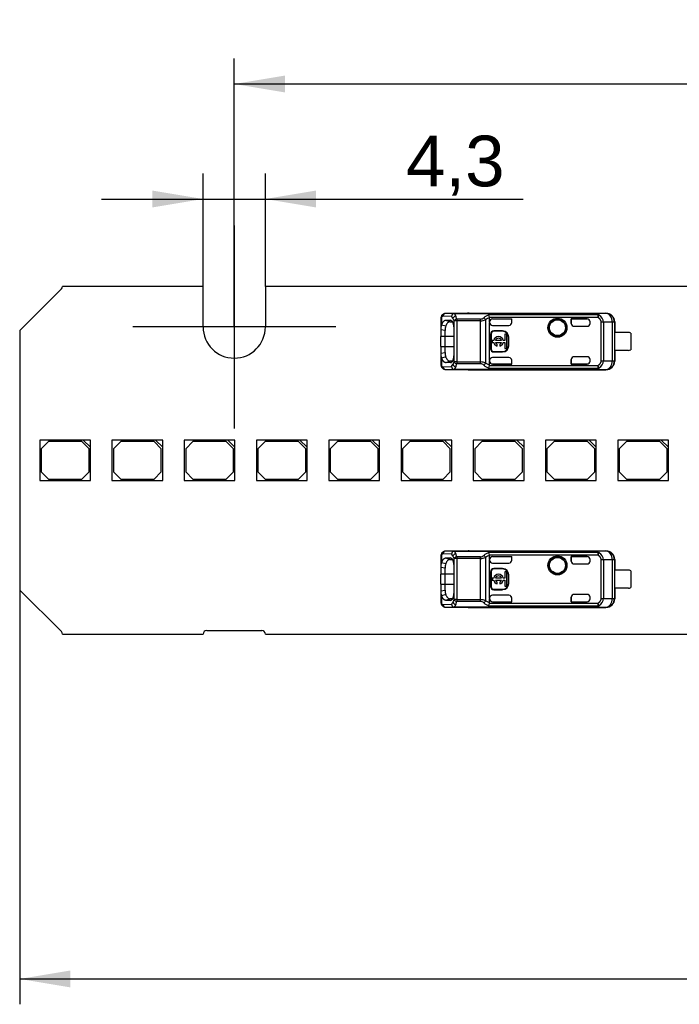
# Model space of a CAD drawing. Header units: millimetres. Extents: x 7 to 819, y 15 to 587.
# Tile 15 of 32: x 125 to 171, y 404 to 472. Entities that reach past the tile are written whole.
import ezdxf
from ezdxf.enums import TextEntityAlignment as Align
from ezdxf.lldxf.tags import DXFTag

# ---------------------------------------------------------------- set-up
doc = ezdxf.new("R2010")
doc.units = ezdxf.units.MM
doc.layers.add('Default', color=7, linetype='Continuous')
doc.layers.add('LINLED_560X24MM_', color=7, linetype='Continuous')
doc.styles.add('SEACAD_Arial', font='arial.ttf')
tags = doc.linetypes.add('CENTER2', pattern=[28.575, 19.05, -3.175, 3.175, -3.175]).pattern_tags.tags
tags[10:11] = [DXFTag(74, 4), DXFTag(75, 0), DXFTag(340, '0'), DXFTag(46, 0.0), DXFTag(50, 0.0), DXFTag(44, 0.0), DXFTag(45, 0.0)]
tags[8:9] = [DXFTag(74, 4), DXFTag(75, 0), DXFTag(340, '0'), DXFTag(46, 0.0), DXFTag(50, 0.0), DXFTag(44, 0.0), DXFTag(45, 0.0)]
tags[6:7] = [DXFTag(74, 4), DXFTag(75, 0), DXFTag(340, '0'), DXFTag(46, 0.0), DXFTag(50, 0.0), DXFTag(44, 0.0), DXFTag(45, 0.0)]
tags[4:5] = [DXFTag(74, 4), DXFTag(75, 0), DXFTag(340, '0'), DXFTag(46, 0.0), DXFTag(50, 0.0), DXFTag(44, 0.0), DXFTag(45, 0.0)]
doc.dimstyles.new('ISO', dxfattribs={"dimtxt": 3.5, "dimasz": 3.5, "dimexe": 1.75, "dimexo": 0, "dimgap": 0.875, "dimtad": 1, "dimtxsty": 'SEACAD_Arial', "dimblk1": '_SE_FILLED', "dimblk2": '_SE_FILLED', "dimsah": 1, "dimcen": 1.75, "dimadec": 0, "dimazin": 0, "dimtfac": 0.5, "dimtdec": 3, "dimtmove": 0, "dimatfit": 3, "dimfxl": 1, "dimarcsym": 0})

# ---------------------------------------------------------------- blocks, each defined once
blk = doc.blocks.new('SEANNOT_GROUP10')
at = {"layer": 'Default', "color": 7, "linetype": 'CENTER2'}
for p, q in [((140.02, 457.812), (140.02, 443.812)), ((147.02, 450.812), (133.02, 450.812))]:
    blk.add_line(p, q, dxfattribs=at)
blk = doc.blocks.new('SE2')
at = {"layer": 'LINLED_560X24MM_', "color": 7, "linetype": 'Continuous'}
for p, q in [((128.093, 453.435), (125.22, 450.562)), ((137.87, 453.612), (128.166, 453.612)), ((137.87, 450.812), (137.87, 453.612)), ((262.87, 453.612), (142.17, 453.612)), ((142.17, 453.612), (142.17, 450.812)), ((154.27, 451.356), (154.27, 450.608)), ((154.33, 451.512), (154.33, 450.959)), ((155.006, 451.538), (154.424, 451.552)), ((155.194, 451.738), (154.612, 451.752)), ((156.219, 451.752), (154.612, 451.752)), ((154.615, 451.277), (154.943, 451.274)), ((154.615, 451.277), (154.898, 451.175)), ((154.898, 451.175), (155.064, 451.173)), ((154.993, 451.256), (154.943, 451.274)), ((155.186, 448.396), (155.186, 451.228)), ((155.374, 451.228), (155.186, 451.228)), ((155.194, 451.738), (155.194, 451.733)), ((155.194, 451.738), (164.982, 451.738)), ((155.194, 451.733), (164.982, 451.733)), ((157.014, 451.353), (155.374, 451.353)), ((155.374, 451.353), (155.374, 451.228)), ((157.014, 451.228), (155.374, 451.228)), ((155.374, 451.228), (155.374, 448.396)), ((156.22, 451.762), (156.22, 451.752)), ((156.22, 451.762), (165.666, 451.762)), ((157.014, 451.228), (157.014, 451.353)), ((157.014, 448.396), (157.014, 451.228)), ((157.354, 451.305), (157.354, 448.319)), ((165.11, 451.647), (157.576, 451.647)), ((165.11, 451.468), (157.635, 451.468)), ((157.637, 451.167), (157.637, 451.45)), ((157.637, 451.167), (157.637, 451.122)), ((157.637, 448.502), (157.637, 451.122)), ((157.837, 451.367), (159.17, 451.367)), ((157.837, 451.367), (157.837, 451.367)), ((157.837, 451.367), (159.167, 451.367)), ((159.167, 451.117), (159.167, 451.367)), ((159.17, 451.367), (159.167, 451.367)), ((159.167, 451.117), (159.17, 451.122)), ((159.17, 451.122), (159.17, 451.367)), ((163.27, 451.367), (163.27, 451.062)), ((164.37, 451.367), (163.27, 451.367)), ((163.27, 451.367), (163.273, 451.367)), ((163.273, 451.062), (163.273, 451.367)), ((163.273, 451.367), (164.37, 451.367)), ((164.37, 451.367), (164.37, 451.367)), ((164.57, 451.062), (164.57, 451.167)), ((165.654, 451.745), (164.982, 451.738)), ((164.982, 451.733), (164.982, 451.738)), ((165.11, 451.647), (165.11, 451.468)), ((165.11, 451.468), (165.196, 451.633)), ((165.338, 448.485), (165.338, 451.139)), ((165.491, 451.139), (165.338, 451.139)), ((166.113, 451.145), (165.491, 451.139)), ((165.491, 451.139), (165.491, 448.485)), ((165.656, 451.745), (165.666, 451.762)), ((166.253, 451.145), (166.113, 451.145)), ((166.113, 448.478), (166.113, 451.145)), ((166.27, 451.162), (166.253, 451.145)), ((166.253, 451.145), (166.253, 448.478)), ((166.27, 451.162), (166.27, 450.437)), ((125.22, 450.562), (125.22, 432.662)), ((154.57, 450.568), (154.27, 450.609)), ((154.27, 450.609), (154.27, 450.162)), ((154.33, 450.957), (154.612, 450.884)), ((154.57, 450.162), (154.57, 450.568)), ((155.166, 450.662), (155.166, 448.962)), ((157.837, 450.922), (158.97, 450.922)), ((157.937, 450.538), (157.937, 450.512)), ((158.537, 450.538), (157.937, 450.538)), ((158.537, 450.512), (157.937, 450.512)), ((158.537, 450.512), (158.537, 450.538)), ((163.27, 451.062), (163.273, 451.062)), ((163.47, 450.862), (164.37, 450.862)), ((166.268, 449.187), (166.268, 450.437)), ((167.22, 450.437), (166.268, 450.437)), ((154.57, 450.162), (154.27, 450.162)), ((154.27, 449.462), (154.27, 450.162)), ((155.166, 450.162), (154.57, 450.162)), ((154.57, 449.462), (154.57, 450.162)), ((157.737, 450.312), (157.71, 450.312)), ((157.71, 450.312), (157.71, 449.312)), ((157.737, 450.312), (157.737, 449.312)), ((157.921, 449.878), (157.817, 449.878)), ((157.817, 449.878), (157.817, 449.746)), ((158.458, 449.878), (158.045, 449.878)), ((158.685, 449.878), (158.582, 449.878)), ((158.817, 450.306), (158.685, 450.306)), ((158.685, 450.306), (158.685, 449.878)), ((158.817, 449.318), (158.817, 450.306)), ((158.963, 450.112), (158.937, 450.112)), ((158.937, 449.512), (158.937, 450.112)), ((158.963, 449.512), (158.963, 450.112)), ((167.37, 450.387), (167.37, 449.237)), ((154.27, 449.462), (154.57, 449.462)), ((154.27, 449.462), (154.27, 449.015)), ((154.57, 449.462), (155.166, 449.462)), ((154.57, 449.056), (154.57, 449.462)), ((157.71, 449.312), (157.737, 449.312)), ((157.817, 449.746), (157.921, 449.746)), ((157.937, 449.112), (157.937, 449.085)), ((157.937, 449.112), (158.537, 449.112)), ((157.937, 449.085), (158.537, 449.085)), ((158.045, 449.746), (158.458, 449.746)), ((158.169, 449.485), (158.169, 449.611)), ((158.335, 449.611), (158.335, 449.485)), ((158.537, 449.085), (158.537, 449.112)), ((158.582, 449.746), (158.685, 449.746)), ((158.685, 449.746), (158.685, 449.318)), ((158.685, 449.318), (158.817, 449.318)), ((158.937, 449.512), (158.963, 449.512)), ((167.22, 449.187), (166.268, 449.187)), ((166.27, 449.187), (166.27, 448.462)), ((154.27, 449.015), (154.57, 449.056)), ((154.27, 449.016), (154.27, 448.268)), ((154.612, 448.741), (154.33, 448.668)), ((154.33, 448.665), (154.33, 448.112)), ((154.898, 448.449), (154.615, 448.347)), ((155.066, 448.45), (154.898, 448.449)), ((155.374, 448.396), (155.186, 448.396)), ((155.374, 448.396), (157.014, 448.396)), ((155.374, 448.396), (155.374, 448.27)), ((157.014, 448.27), (157.014, 448.396)), ((157.637, 448.502), (157.637, 448.456)), ((157.637, 448.174), (157.637, 448.456)), ((158.97, 448.702), (157.837, 448.702)), ((159.167, 448.257), (159.167, 448.511)), ((159.17, 448.502), (159.167, 448.511)), ((159.17, 448.256), (159.17, 448.502)), ((163.273, 448.562), (163.27, 448.562)), ((163.27, 448.562), (163.27, 448.256)), ((163.273, 448.257), (163.273, 448.562)), ((164.37, 448.762), (163.47, 448.762)), ((164.57, 448.456), (164.57, 448.562)), ((165.338, 448.485), (165.491, 448.485)), ((165.491, 448.485), (166.113, 448.478)), ((166.113, 448.478), (166.253, 448.478)), ((166.253, 448.478), (166.27, 448.462)), ((154.424, 448.072), (155.006, 448.085)), ((154.612, 447.872), (155.194, 447.885)), ((154.612, 447.872), (156.219, 447.872)), ((154.943, 448.349), (154.615, 448.347)), ((154.943, 448.349), (154.998, 448.369)), ((155.194, 447.891), (155.194, 447.885)), ((155.194, 447.891), (164.982, 447.891)), ((164.982, 447.885), (155.194, 447.885)), ((157.014, 448.27), (155.374, 448.27)), ((156.22, 447.872), (156.22, 447.862)), ((156.22, 447.862), (165.666, 447.862)), ((157.637, 448.174), (157.354, 448.319)), ((157.577, 447.976), (165.11, 447.976)), ((157.637, 448.174), (157.635, 448.156)), ((157.635, 448.156), (165.11, 448.156)), ((157.837, 448.257), (159.167, 448.257)), ((157.837, 448.257), (157.837, 448.256)), ((157.837, 448.256), (159.17, 448.256)), ((159.17, 448.256), (159.167, 448.257)), ((163.27, 448.256), (163.273, 448.257)), ((163.27, 448.256), (164.37, 448.256)), ((163.273, 448.257), (164.37, 448.257)), ((164.37, 448.256), (164.37, 448.257)), ((164.982, 447.885), (164.982, 447.891)), ((164.982, 447.885), (165.654, 447.878)), ((165.11, 448.156), (165.11, 447.976)), ((165.196, 447.99), (165.11, 448.156)), ((165.666, 447.862), (165.656, 447.878)), ((129.602, 443.012), (126.602, 443.012)), ((126.602, 443.012), (126.602, 440.212)), ((130.102, 443.012), (129.602, 443.012)), ((129.602, 443.012), (130.102, 442.512)), ((130.102, 442.512), (130.102, 443.012)), ((134.587, 443.012), (131.587, 443.012)), ((131.587, 443.012), (131.587, 440.212)), ((135.087, 443.012), (134.587, 443.012)), ((134.587, 443.012), (135.087, 442.512)), ((135.087, 442.512), (135.087, 443.012)), ((139.572, 443.012), (136.572, 443.012)), ((136.572, 443.012), (136.572, 440.212)), ((140.072, 443.012), (139.572, 443.012)), ((139.572, 443.012), (140.072, 442.512)), ((140.072, 442.512), (140.072, 443.012)), ((144.557, 443.012), (141.557, 443.012)), ((141.557, 443.012), (141.557, 440.212)), ((145.057, 443.012), (144.557, 443.012)), ((144.557, 443.012), (145.057, 442.512)), ((145.057, 442.512), (145.057, 443.012)), ((149.542, 443.012), (146.542, 443.012)), ((146.542, 443.012), (146.542, 440.212)), ((150.042, 443.012), (149.542, 443.012)), ((149.542, 443.012), (150.042, 442.512)), ((150.042, 442.512), (150.042, 443.012)), ((154.527, 443.012), (151.527, 443.012)), ((151.527, 443.012), (151.527, 440.212)), ((155.027, 443.012), (154.527, 443.012)), ((154.527, 443.012), (155.027, 442.512)), ((155.027, 442.512), (155.027, 443.012)), ((159.512, 443.012), (156.512, 443.012)), ((156.512, 443.012), (156.512, 440.212)), ((160.012, 443.012), (159.512, 443.012)), ((159.512, 443.012), (160.012, 442.512)), ((160.012, 442.512), (160.012, 443.012)), ((164.497, 443.012), (161.497, 443.012)), ((161.497, 443.012), (161.497, 440.212)), ((164.997, 443.012), (164.497, 443.012)), ((164.497, 443.012), (164.997, 442.512)), ((164.997, 442.512), (164.997, 443.012)), ((169.482, 443.012), (166.482, 443.012)), ((166.482, 443.012), (166.482, 440.212)), ((169.982, 443.012), (169.482, 443.012)), ((169.482, 443.012), (169.982, 442.512)), ((169.982, 442.512), (169.982, 443.012)), ((127.202, 442.912), (126.702, 442.412)), ((126.702, 442.412), (126.702, 440.812)), ((129.502, 442.912), (127.202, 442.912)), ((130.002, 442.412), (129.502, 442.912)), ((130.002, 440.812), (130.002, 442.412)), ((130.102, 440.212), (130.102, 442.512)), ((132.187, 442.912), (131.687, 442.412)), ((131.687, 442.412), (131.687, 440.812)), ((134.487, 442.912), (132.187, 442.912)), ((134.987, 442.412), (134.487, 442.912)), ((134.987, 440.812), (134.987, 442.412)), ((135.087, 440.212), (135.087, 442.512)), ((137.172, 442.912), (136.672, 442.412)), ((136.672, 442.412), (136.672, 440.812)), ((139.472, 442.912), (137.172, 442.912)), ((139.972, 442.412), (139.472, 442.912)), ((139.972, 440.812), (139.972, 442.412)), ((140.072, 440.212), (140.072, 442.512)), ((142.157, 442.912), (141.657, 442.412)), ((141.657, 442.412), (141.657, 440.812)), ((144.457, 442.912), (142.157, 442.912)), ((144.957, 442.412), (144.457, 442.912)), ((144.957, 440.812), (144.957, 442.412)), ((145.057, 440.212), (145.057, 442.512)), ((147.142, 442.912), (146.642, 442.412)), ((146.642, 442.412), (146.642, 440.812)), ((149.442, 442.912), (147.142, 442.912)), ((149.942, 442.412), (149.442, 442.912)), ((149.942, 440.812), (149.942, 442.412)), ((150.042, 440.212), (150.042, 442.512)), ((152.127, 442.912), (151.627, 442.412)), ((151.627, 442.412), (151.627, 440.812)), ((154.427, 442.912), (152.127, 442.912)), ((154.927, 442.412), (154.427, 442.912)), ((154.927, 440.812), (154.927, 442.412)), ((155.027, 440.212), (155.027, 442.512)), ((157.112, 442.912), (156.612, 442.412)), ((156.612, 442.412), (156.612, 440.812)), ((159.412, 442.912), (157.112, 442.912)), ((159.912, 442.412), (159.412, 442.912)), ((159.912, 440.812), (159.912, 442.412)), ((160.012, 440.212), (160.012, 442.512)), ((162.097, 442.912), (161.597, 442.412)), ((161.597, 442.412), (161.597, 440.812)), ((164.397, 442.912), (162.097, 442.912)), ((164.897, 442.412), (164.397, 442.912)), ((164.897, 440.812), (164.897, 442.412)), ((164.997, 440.212), (164.997, 442.512)), ((167.082, 442.912), (166.582, 442.412)), ((166.582, 442.412), (166.582, 440.812)), ((169.382, 442.912), (167.082, 442.912)), ((169.882, 442.412), (169.382, 442.912)), ((169.882, 440.812), (169.882, 442.412)), ((169.982, 440.212), (169.982, 442.512)), ((126.702, 440.812), (127.202, 440.312)), ((127.202, 440.312), (129.502, 440.312)), ((129.502, 440.312), (130.002, 440.812)), ((131.687, 440.812), (132.187, 440.312)), ((132.187, 440.312), (134.487, 440.312)), ((134.487, 440.312), (134.987, 440.812)), ((136.672, 440.812), (137.172, 440.312)), ((137.172, 440.312), (139.472, 440.312)), ((139.472, 440.312), (139.972, 440.812)), ((141.657, 440.812), (142.157, 440.312)), ((142.157, 440.312), (144.457, 440.312)), ((144.457, 440.312), (144.957, 440.812)), ((146.642, 440.812), (147.142, 440.312)), ((147.142, 440.312), (149.442, 440.312)), ((149.442, 440.312), (149.942, 440.812)), ((151.627, 440.812), (152.127, 440.312)), ((152.127, 440.312), (154.427, 440.312)), ((154.427, 440.312), (154.927, 440.812)), ((156.612, 440.812), (157.112, 440.312)), ((157.112, 440.312), (159.412, 440.312)), ((159.412, 440.312), (159.912, 440.812)), ((161.597, 440.812), (162.097, 440.312)), ((162.097, 440.312), (164.397, 440.312)), ((164.397, 440.312), (164.897, 440.812)), ((166.582, 440.812), (167.082, 440.312)), ((167.082, 440.312), (169.382, 440.312)), ((169.382, 440.312), (169.882, 440.812)), ((126.602, 440.212), (130.102, 440.212)), ((131.587, 440.212), (135.087, 440.212)), ((136.572, 440.212), (140.072, 440.212)), ((141.557, 440.212), (145.057, 440.212)), ((146.542, 440.212), (150.042, 440.212)), ((151.527, 440.212), (155.027, 440.212)), ((156.512, 440.212), (160.012, 440.212)), ((161.497, 440.212), (164.997, 440.212)), ((166.482, 440.212), (169.982, 440.212)), ((154.27, 434.956), (154.27, 434.208)), ((154.33, 435.112), (154.33, 434.559)), ((155.006, 435.138), (154.424, 435.152)), ((155.194, 435.338), (154.612, 435.352)), ((156.219, 435.352), (154.612, 435.352)), ((154.615, 434.877), (154.943, 434.874)), ((154.615, 434.877), (154.898, 434.775)), ((154.993, 434.856), (154.943, 434.874)), ((155.186, 431.996), (155.186, 434.828)), ((155.374, 434.828), (155.186, 434.828)), ((155.194, 435.338), (155.194, 435.333)), ((155.194, 435.338), (164.982, 435.338)), ((155.194, 435.333), (164.982, 435.333)), ((157.014, 434.953), (155.374, 434.953)), ((155.374, 434.953), (155.374, 434.828)), ((157.014, 434.828), (155.374, 434.828)), ((155.374, 434.828), (155.374, 431.996)), ((156.22, 435.362), (156.22, 435.352)), ((156.22, 435.362), (165.666, 435.362)), ((157.014, 434.828), (157.014, 434.953)), ((157.014, 431.996), (157.014, 434.828)), ((157.354, 434.905), (157.354, 431.919)), ((165.11, 435.247), (157.576, 435.247)), ((165.11, 435.068), (157.635, 435.068)), ((157.637, 434.767), (157.637, 435.05)), ((157.837, 434.967), (159.17, 434.967)), ((157.837, 434.967), (157.837, 434.967)), ((157.837, 434.967), (159.167, 434.967)), ((159.167, 434.717), (159.167, 434.967)), ((159.17, 434.967), (159.167, 434.967)), ((159.17, 434.722), (159.17, 434.967)), ((163.27, 434.967), (163.27, 434.662)), ((164.37, 434.967), (163.27, 434.967)), ((163.27, 434.967), (163.273, 434.967)), ((163.273, 434.662), (163.273, 434.967)), ((163.273, 434.967), (164.37, 434.967)), ((164.37, 434.967), (164.37, 434.967)), ((165.654, 435.345), (164.982, 435.338)), ((164.982, 435.333), (164.982, 435.338)), ((165.11, 435.247), (165.11, 435.068)), ((165.11, 435.068), (165.196, 435.233)), ((165.656, 435.345), (165.666, 435.362)), ((154.57, 434.168), (154.27, 434.209)), ((154.27, 434.209), (154.27, 433.762)), ((154.33, 434.557), (154.612, 434.484)), ((154.57, 433.762), (154.57, 434.168)), ((154.898, 434.775), (155.064, 434.773)), ((155.166, 434.262), (155.166, 432.562)), ((157.637, 434.767), (157.637, 434.722)), ((157.637, 432.102), (157.637, 434.722)), ((157.837, 434.522), (158.97, 434.522)), ((157.937, 434.138), (157.937, 434.112)), ((158.537, 434.138), (157.937, 434.138)), ((158.537, 434.112), (158.537, 434.138)), ((159.167, 434.717), (159.17, 434.722)), ((163.27, 434.662), (163.273, 434.662)), ((163.47, 434.462), (164.37, 434.462)), ((164.57, 434.662), (164.57, 434.767)), ((165.338, 432.085), (165.338, 434.739)), ((165.491, 434.739), (165.338, 434.739)), ((166.113, 434.745), (165.491, 434.739)), ((165.491, 434.739), (165.491, 432.085)), ((166.253, 434.745), (166.113, 434.745)), ((166.113, 432.078), (166.113, 434.745)), ((166.27, 434.762), (166.253, 434.745)), ((166.253, 434.745), (166.253, 432.078)), ((166.27, 434.762), (166.27, 434.037)), ((154.57, 433.762), (154.27, 433.762)), ((154.27, 433.062), (154.27, 433.762)), ((155.166, 433.762), (154.57, 433.762)), ((154.57, 433.062), (154.57, 433.762)), ((157.737, 433.912), (157.71, 433.912)), ((157.71, 433.912), (157.71, 432.912)), ((157.737, 433.912), (157.737, 432.912)), ((157.921, 433.478), (157.817, 433.478)), ((157.817, 433.478), (157.817, 433.346)), ((158.537, 434.112), (157.937, 434.112)), ((158.458, 433.478), (158.045, 433.478)), ((158.685, 433.478), (158.582, 433.478)), ((158.817, 433.906), (158.685, 433.906)), ((158.685, 433.906), (158.685, 433.478)), ((158.817, 432.918), (158.817, 433.906)), ((158.963, 433.712), (158.937, 433.712)), ((158.937, 433.112), (158.937, 433.712)), ((158.963, 433.112), (158.963, 433.712)), ((166.268, 432.787), (166.268, 434.037)), ((167.22, 434.037), (166.268, 434.037)), ((167.37, 433.987), (167.37, 432.837)), ((154.27, 433.062), (154.57, 433.062)), ((154.27, 433.062), (154.27, 432.615)), ((154.57, 433.062), (155.166, 433.062)), ((154.57, 432.656), (154.57, 433.062)), ((157.71, 432.912), (157.737, 432.912)), ((157.817, 433.346), (157.921, 433.346)), ((158.045, 433.346), (158.458, 433.346)), ((158.169, 433.085), (158.169, 433.211)), ((158.335, 433.211), (158.335, 433.085)), ((158.582, 433.346), (158.685, 433.346)), ((158.685, 433.346), (158.685, 432.918)), ((158.685, 432.918), (158.817, 432.918)), ((158.937, 433.112), (158.963, 433.112)), ((167.22, 432.787), (166.268, 432.787)), ((166.27, 432.787), (166.27, 432.062)), ((125.22, 432.662), (128.093, 429.789)), ((154.27, 432.615), (154.57, 432.656)), ((154.27, 432.616), (154.27, 431.868)), ((154.612, 432.341), (154.33, 432.268)), ((154.33, 432.265), (154.33, 431.712)), ((157.637, 432.102), (157.637, 432.056)), ((158.97, 432.302), (157.837, 432.302)), ((157.937, 432.712), (157.937, 432.685)), ((157.937, 432.712), (158.537, 432.712)), ((157.937, 432.685), (158.537, 432.685)), ((158.537, 432.685), (158.537, 432.712)), ((159.167, 431.857), (159.167, 432.111)), ((159.17, 432.102), (159.167, 432.111)), ((159.17, 431.856), (159.17, 432.102)), ((163.273, 432.162), (163.27, 432.162)), ((163.27, 432.162), (163.27, 431.856)), ((163.273, 431.857), (163.273, 432.162)), ((164.37, 432.362), (163.47, 432.362)), ((164.57, 432.056), (164.57, 432.162)), ((165.338, 432.085), (165.491, 432.085)), ((165.491, 432.085), (166.113, 432.078)), ((154.424, 431.672), (155.006, 431.685)), ((154.612, 431.472), (155.194, 431.485)), ((154.612, 431.472), (156.219, 431.472)), ((154.898, 432.049), (154.615, 431.947)), ((154.943, 431.949), (154.615, 431.947)), ((155.066, 432.05), (154.898, 432.049)), ((154.943, 431.949), (154.998, 431.969)), ((155.374, 431.996), (155.186, 431.996)), ((155.194, 431.491), (155.194, 431.485)), ((155.194, 431.491), (164.982, 431.491)), ((164.982, 431.485), (155.194, 431.485)), ((155.374, 431.996), (157.014, 431.996)), ((155.374, 431.996), (155.374, 431.87)), ((157.014, 431.87), (155.374, 431.87)), ((156.22, 431.472), (156.22, 431.462)), ((156.22, 431.462), (165.666, 431.462)), ((157.014, 431.87), (157.014, 431.996)), ((157.637, 431.774), (157.354, 431.919)), ((157.577, 431.576), (165.11, 431.576)), ((157.637, 431.774), (157.635, 431.756)), ((157.635, 431.756), (165.11, 431.756)), ((157.637, 431.774), (157.637, 432.056)), ((157.837, 431.857), (159.167, 431.857)), ((157.837, 431.857), (157.837, 431.856)), ((157.837, 431.856), (159.17, 431.856)), ((159.17, 431.856), (159.167, 431.857)), ((163.27, 431.856), (163.273, 431.857)), ((163.27, 431.856), (164.37, 431.856)), ((163.273, 431.857), (164.37, 431.857)), ((164.37, 431.856), (164.37, 431.857)), ((164.982, 431.485), (164.982, 431.491)), ((164.982, 431.485), (165.654, 431.478)), ((165.11, 431.756), (165.11, 431.576)), ((165.196, 431.59), (165.11, 431.756)), ((165.666, 431.462), (165.656, 431.478)), ((166.113, 432.078), (166.253, 432.078)), ((166.253, 432.078), (166.27, 432.062)), ((128.166, 429.612), (137.87, 429.612)), ((138.12, 429.862), (141.92, 429.862)), ((142.17, 429.612), (262.87, 429.612))]:
    blk.add_line(p, q, dxfattribs=at)
for centre, radius in [((162.32, 450.762), 0.657), ((162.32, 450.762), 0.586), ((162.32, 450.762), 0.552), ((162.32, 450.762), 0.55), ((162.32, 434.362), 0.657), ((162.32, 434.362), 0.586), ((162.32, 434.362), 0.552), ((162.32, 434.362), 0.55)]:
    blk.add_circle(centre, radius, dxfattribs=at)
for centre, radius, start, end in [((127.916, 453.612), 0.25, 315.00419, 0.00594), ((154.659, 451.383), 0.39, 134.6399, 185.43974), ((154.496, 451.535), 0.167, 132.13625, 188.18025), ((154.614, 451.419), 0.333, 89.16651, 133.97303), ((154.619, 451.557), 0.195, 92.0033, 181.51183), ((155.212, 451.527), 0.207, 95.1634, 176.88603), ((154.789, 451.248), 0.362, 26.77466, 53.25524), ((155.36, 451.321), 0.264, 103.13685, 159.99536), ((154.211, 450.943), 1.015, 16.25103, 27.44263), ((155.403, 451.106), 0.249, 96.74482, 150.7526), ((154.921, 451.431), 0.407, 21.14231, 47.85712), ((154.135, 451.072), 1.27, 12.7997, 23.48751), ((156.994, 451.72), 0.368, 273.14824, 312.18165), ((157.004, 452.056), 0.829, 270.69373, 294.97087), ((158.067, 450.44), 1.304, 112.11544, 129.33117), ((157.013, 451.151), 0.374, 24.29758, 52.51656), ((158.122, 450.152), 1.386, 110.5131, 123.67504), ((157.165, 451.412), 0.473, 6.78625, 29.79904), ((165.119, 451.434), 0.213, 68.96322, 92.44914), ((164.908, 451.126), 0.583, 1.24479, 60.4152), ((165.653, 451.145), 0.6, 0.00436, 89.8384), ((140.02, 450.812), 2.15, 180, 0), ((155.008, 450.661), 0.741, 156.26512, 184.09749), ((155.708, 450.575), 1.138, 164.20658, 180.38348), ((157.937, 450.312), 0.226, 90, 180), ((157.937, 450.312), 0.2, 90, 180), ((158.537, 450.112), 0.426, 0, 90), ((158.537, 450.112), 0.4, 0, 90), ((164.37, 451.062), 0.2, 270, 0), ((167.22, 450.187), 0.25, 53.1301, 90), ((158.252, 449.812), 0.337, 11.32726, 168.67274), ((158.252, 449.812), 0.217, 17.78466, 162.21534), ((157.937, 449.312), 0.226, 180, 270), ((157.937, 449.312), 0.2, 180, 270), ((158.252, 449.812), 0.337, 191.32726, 255.79581), ((158.252, 449.812), 0.217, 197.78466, 247.56802), ((158.252, 449.812), 0.337, 284.20419, 348.67274), ((158.252, 449.812), 0.217, 292.43198, 342.21534), ((158.537, 449.512), 0.4, 270, 0), ((158.537, 449.512), 0.426, 270, 0), ((167.22, 449.437), 0.25, 270, 306.8699), ((155.013, 448.964), 0.745, 175.97465, 203.65539), ((155.572, 449.03), 1.003, 178.51585, 196.90988), ((154.286, 448.65), 0.935, 332.08348, 344.23539), ((155.404, 448.518), 0.249, 209.28627, 263.16848), ((157.003, 447.562), 0.835, 65.11343, 89.22174), ((164.37, 448.562), 0.2, 0, 90), ((164.91, 448.496), 0.581, 299.46892, 358.87195), ((165.653, 448.479), 0.6, 270.167, 359.99564), ((154.658, 448.24), 0.39, 174.52975, 225.37995), ((154.496, 448.088), 0.168, 171.87116, 227.8744), ((154.614, 448.205), 0.333, 226.0592, 270.82802), ((154.619, 448.066), 0.195, 178.48003, 268.00094), ((154.789, 448.375), 0.362, 306.73963, 333.22778), ((155.212, 448.097), 0.207, 183.11402, 264.83719), ((155.36, 448.303), 0.264, 200.0118, 256.88186), ((154.921, 448.192), 0.407, 312.13882, 338.88527), ((154.131, 448.554), 1.275, 336.52963, 347.17013), ((156.995, 447.904), 0.367, 47.8882, 86.98128), ((156.979, 448.501), 0.417, 308.87868, 334.10694), ((158.046, 449.15), 1.263, 230.3962, 248.22145), ((156.808, 448.324), 0.844, 335.65307, 348.46555), ((165.119, 448.19), 0.213, 267.5508, 291.03601), ((154.659, 434.983), 0.39, 134.6399, 185.43974), ((154.496, 435.135), 0.167, 132.13625, 188.18025), ((154.614, 435.019), 0.333, 89.16651, 133.97303), ((154.619, 435.157), 0.195, 92.0033, 181.51183), ((155.212, 435.127), 0.207, 95.1634, 176.88603), ((154.789, 434.848), 0.362, 26.77466, 53.25524), ((155.36, 434.921), 0.264, 103.13685, 159.99536), ((154.211, 434.543), 1.015, 16.25103, 27.44263), ((155.403, 434.706), 0.249, 96.74482, 150.7526), ((154.921, 435.031), 0.407, 21.14231, 47.85712), ((154.135, 434.672), 1.27, 12.7997, 23.48751), ((156.994, 435.32), 0.368, 273.14824, 312.18165), ((157.004, 435.656), 0.829, 270.69373, 294.97087), ((158.067, 434.04), 1.304, 112.11544, 129.33117), ((157.013, 434.751), 0.374, 24.29758, 52.51656), ((158.122, 433.752), 1.386, 110.5131, 123.67504), ((157.165, 435.012), 0.473, 6.78625, 29.79904), ((165.119, 435.034), 0.213, 68.96322, 92.44914), ((164.908, 434.726), 0.583, 1.24479, 60.4152), ((165.653, 434.745), 0.6, 0.00436, 89.8384), ((155.008, 434.261), 0.741, 156.26512, 184.09749), ((155.708, 434.175), 1.138, 164.20658, 180.38348), ((157.937, 433.912), 0.226, 90, 180), ((158.537, 433.712), 0.426, 0, 90), ((164.37, 434.662), 0.2, 270, 0), ((157.937, 433.912), 0.2, 90, 180), ((158.252, 433.412), 0.337, 11.32726, 168.67274), ((158.252, 433.412), 0.217, 17.78466, 162.21534), ((158.537, 433.712), 0.4, 0, 90), ((167.22, 433.787), 0.25, 53.1301, 90), ((157.937, 432.912), 0.226, 180, 270), ((157.937, 432.912), 0.2, 180, 270), ((158.252, 433.412), 0.337, 191.32726, 255.79581), ((158.252, 433.412), 0.217, 197.78466, 247.56802), ((158.252, 433.412), 0.337, 284.20419, 348.67274), ((158.252, 433.412), 0.217, 292.43198, 342.21534), ((158.537, 433.112), 0.4, 270, 0), ((158.537, 433.112), 0.426, 270, 0), ((167.22, 433.037), 0.25, 270, 306.8699), ((155.013, 432.564), 0.745, 175.97465, 203.65539), ((155.572, 432.63), 1.003, 178.51585, 196.90988), ((164.37, 432.162), 0.2, 0, 90), ((164.91, 432.096), 0.581, 299.46892, 358.87195), ((154.658, 431.84), 0.39, 174.52975, 225.37995), ((154.496, 431.688), 0.168, 171.87116, 227.8744), ((154.614, 431.805), 0.333, 226.0592, 270.82802), ((154.619, 431.666), 0.195, 178.48003, 268.00094), ((154.789, 431.975), 0.362, 306.73963, 333.22778), ((155.212, 431.697), 0.207, 183.11402, 264.83719), ((154.286, 432.25), 0.935, 332.08348, 344.23539), ((155.36, 431.903), 0.264, 200.0118, 256.88186), ((155.404, 432.118), 0.249, 209.28627, 263.16848), ((154.921, 431.792), 0.407, 312.13882, 338.88527), ((154.131, 432.154), 1.275, 336.52963, 347.17013), ((157.003, 431.162), 0.835, 65.11343, 89.22174), ((156.995, 431.504), 0.367, 47.8882, 86.98128), ((156.979, 432.101), 0.417, 308.87868, 334.10694), ((158.046, 432.75), 1.263, 230.3962, 248.22145), ((156.808, 431.924), 0.844, 335.65307, 348.46555), ((165.119, 431.79), 0.213, 267.5508, 291.03601), ((165.653, 432.079), 0.6, 270.167, 359.99564), ((127.916, 429.612), 0.25, 359.99406, 44.99581), ((138.12, 429.612), 0.25, 90, 180), ((141.92, 429.612), 0.25, 0, 90)]:
    blk.add_arc(centre, radius, start, end, dxfattribs=at)
for centre, major_axis, ratio, start_param, end_param in [((154.422, 450.652), (0, -0.9), 0.34204, 3.132977, 3.442996), ((155.194, 451.538), (-0.005, -0.2), 0.939661, 3.16702, 4.734916), ((156.22, 451.162), (0, -0.6), 0.999962, 3.141593, 3.321417), ((157.837, 451.167), (0, -0.2), 0.999994, 3.140535, 4.712389), ((157.837, 451.167), (0, -0.2), 0.999994, 3.140004, 4.712389), ((157.837, 451.122), (0, -0.2), 0.999848, 4.712389, 6.283185), ((158.97, 451.122), (-0.141, -0.141), 0.999695, 0.785246, 2.356347), ((158.967, 451.119), (-0.141, -0.141), 0.999695, 1.570796, 2.343651), ((164.37, 451.167), (0, -0.2), 0.999994, 1.570796, 3.141593), ((164.37, 451.167), (0, -0.2), 0.999994, 1.570796, 3.141593), ((165.653, 451.145), (0.006, -0.6), 0.766027, 1.56283, 3.125796), ((165.67, 451.162), (-0.424, -0.424), 0.999924, 2.356233, 3.933355), ((163.47, 451.062), (0.2, 0), 0.999848, 3.141593, 4.712389), ((163.473, 451.062), (0.2, 0), 0.999848, 3.141593, 4.712389), ((157.837, 448.502), (0, 0.2), 0.999848, 0, 1.570796), ((157.837, 448.457), (0, 0.2), 0.999994, 1.570796, 3.141593), ((157.837, 448.456), (0, 0.2), 0.999994, 1.570796, 3.141593), ((158.97, 448.502), (-0.141, 0.141), 0.999695, 3.926839, 5.497939), ((158.967, 448.504), (-0.141, 0.141), 0.999695, 3.9588, 4.712389), ((163.47, 448.562), (0.2, 0), 0.999848, 1.570796, 3.141593), ((163.473, 448.562), (0.2, 0), 0.999848, 1.570796, 3.141593), ((164.37, 448.457), (0, 0.2), 0.999994, 3.141593, 4.712389), ((164.37, 448.456), (0, 0.2), 0.999994, 3.141593, 4.712389), ((165.653, 448.478), (-0.006, -0.6), 0.766027, 0.015856, 1.578763), ((165.67, 448.462), (-0.424, 0.424), 0.999924, 2.349833, 3.926953), ((154.422, 448.973), (0.001, 0.902), 0.342128, 2.840877, 3.150375), ((155.194, 448.085), (0.005, -0.2), 0.939661, 4.689876, 6.257716), ((156.22, 448.462), (0, -0.6), 0.999962, 6.103357, 6.283185), ((154.422, 434.252), (0, -0.9), 0.34204, 3.132977, 3.442996), ((155.194, 435.138), (-0.005, -0.2), 0.939661, 3.16702, 4.734916), ((156.22, 434.762), (0, -0.6), 0.999962, 3.141593, 3.321417), ((157.837, 434.767), (0, -0.2), 0.999994, 3.140535, 4.712389), ((157.837, 434.767), (0, -0.2), 0.999994, 3.140004, 4.712389), ((164.37, 434.767), (0, -0.2), 0.999994, 1.570796, 3.141593), ((164.37, 434.767), (0, -0.2), 0.999994, 1.570796, 3.141593), ((165.653, 434.745), (0.006, -0.6), 0.766027, 1.56283, 3.125796), ((165.67, 434.762), (-0.424, -0.424), 0.999924, 2.356233, 3.933355), ((157.837, 434.722), (0, -0.2), 0.999848, 4.712389, 6.283185), ((158.97, 434.722), (-0.141, -0.141), 0.999695, 0.785246, 2.356347), ((158.967, 434.719), (-0.141, -0.141), 0.999695, 1.570796, 2.343651), ((163.47, 434.662), (0.2, 0), 0.999848, 3.141593, 4.712389), ((163.473, 434.662), (0.2, 0), 0.999848, 3.141593, 4.712389), ((157.837, 432.102), (0, 0.2), 0.999848, 0, 1.570796), ((158.97, 432.102), (-0.141, 0.141), 0.999695, 3.926839, 5.497939), ((158.967, 432.104), (-0.141, 0.141), 0.999695, 3.9588, 4.712389), ((163.47, 432.162), (0.2, 0), 0.999848, 1.570796, 3.141593), ((163.473, 432.162), (0.2, 0), 0.999848, 1.570796, 3.141593), ((154.422, 432.573), (0.001, 0.902), 0.342128, 2.840877, 3.150375), ((155.194, 431.685), (0.005, -0.2), 0.939661, 4.689876, 6.257716), ((156.22, 432.062), (0, -0.6), 0.999962, 6.103357, 6.283185), ((157.837, 432.057), (0, 0.2), 0.999994, 1.570796, 3.141593), ((157.837, 432.056), (0, 0.2), 0.999994, 1.570796, 3.141593), ((164.37, 432.057), (0, 0.2), 0.999994, 3.141593, 4.712389), ((164.37, 432.056), (0, 0.2), 0.999994, 3.141593, 4.712389), ((165.653, 432.078), (-0.006, -0.6), 0.766027, 0.015856, 1.578763), ((165.67, 432.062), (-0.424, 0.424), 0.999924, 2.349833, 3.926953)]:
    blk.add_ellipse(centre, major_axis=major_axis, ratio=ratio, start_param=start_param, end_param=end_param, dxfattribs=at)
for points, degree, knots in [([(154.33, 451.512), (154.322, 451.505), (154.306, 451.491), (154.289, 451.465), (154.278, 451.433), (154.271, 451.398), (154.27, 451.37), (154.27, 451.356)], 3, [0, 0, 0, 0, 0.20636, 0.408491, 0.607418, 0.804218, 1, 1, 1, 1]), ([(154.898, 451.174), (154.898, 451.175), (154.87, 451.175), (154.817, 451.162), (154.742, 451.103), (154.673, 451.011), (154.632, 450.926), (154.612, 450.885)], 3, [0, 0, 0, 0, 0.000046, 0.262507, 0.516593, 0.762391, 1, 1, 1, 1]), ([(154.943, 451.275), (155.036, 451.267), (155.101, 451.092), (155.166, 450.917), (155.166, 450.662)], 2, [0, 0, 0, 0.5, 0.5, 1, 1, 1]), ([(164.982, 451.738), (164.996, 451.738), (165.024, 451.737), (165.062, 451.732), (165.095, 451.725), (165.13, 451.71), (165.166, 451.684), (165.185, 451.652), (165.196, 451.633)], 3, [0, 0, 0, 0, 0.120723, 0.235221, 0.34634, 0.457185, 0.682198, 1, 1, 1, 1]), ([(165.11, 451.647), (165.108, 451.659), (165.104, 451.68), (165.088, 451.704), (165.063, 451.719), (165.027, 451.729), (164.997, 451.732), (164.982, 451.733)], 3, [0, 0, 0, 0, 0.272042, 0.497908, 0.684926, 0.845835, 1, 1, 1, 1]), ([(165.338, 451.139), (165.336, 451.236), (165.277, 451.323), (165.219, 451.408), (165.11, 451.468)], 2, [0, 0, 0, 0.5, 0.5, 1, 1, 1]), ([(154.615, 448.348), (154.536, 448.346), (154.46, 448.431), (154.386, 448.514), (154.33, 448.665)], 2, [0, 0, 0, 0.50021, 0.50021, 1, 1, 1]), ([(154.612, 448.739), (154.622, 448.718), (154.643, 448.674), (154.677, 448.615), (154.714, 448.561), (154.755, 448.514), (154.8, 448.478), (154.847, 448.453), (154.881, 448.45), (154.898, 448.45)], 3, [0, 0, 0, 0, 0.117572, 0.243562, 0.377981, 0.520832, 0.67212, 0.831843, 1, 1, 1, 1]), ([(155.167, 448.962), (155.164, 448.709), (155.101, 448.532), (155.038, 448.353), (154.944, 448.348)], 2, [0, 0, 0, 0.5, 0.5, 1, 1, 1]), ([(165.11, 448.156), (165.217, 448.215), (165.277, 448.301), (165.336, 448.386), (165.338, 448.485)], 2, [0, 0, 0, 0.5, 0.5, 1, 1, 1]), ([(154.27, 448.268), (154.27, 448.25), (154.272, 448.216), (154.282, 448.174), (154.3, 448.138), (154.32, 448.121), (154.33, 448.112)], 3, [0, 0, 0, 0, 0.244652, 0.491458, 0.742562, 1, 1, 1, 1]), ([(165.196, 447.99), (165.188, 447.977), (165.175, 447.953), (165.149, 447.927), (165.117, 447.906), (165.063, 447.889), (165.01, 447.887), (164.982, 447.885)], 3, [0, 0, 0, 0, 0.225106, 0.406821, 0.546306, 0.765172, 1, 1, 1, 1]), ([(164.982, 447.891), (164.993, 447.891), (165.014, 447.893), (165.042, 447.898), (165.065, 447.906), (165.083, 447.917), (165.097, 447.932), (165.106, 447.951), (165.109, 447.968), (165.11, 447.976)], 3, [0, 0, 0, 0, 0.110474, 0.221192, 0.340028, 0.473427, 0.625996, 0.800833, 1, 1, 1, 1]), ([(154.33, 435.112), (154.322, 435.105), (154.306, 435.091), (154.289, 435.065), (154.278, 435.033), (154.271, 434.998), (154.27, 434.97), (154.27, 434.956)], 3, [0, 0, 0, 0, 0.20636, 0.408491, 0.607418, 0.804218, 1, 1, 1, 1]), ([(154.943, 434.875), (155.036, 434.867), (155.101, 434.692), (155.166, 434.517), (155.166, 434.262)], 2, [0, 0, 0, 0.5, 0.5, 1, 1, 1]), ([(164.982, 435.338), (164.996, 435.338), (165.024, 435.337), (165.062, 435.332), (165.095, 435.325), (165.13, 435.31), (165.166, 435.284), (165.185, 435.252), (165.196, 435.233)], 3, [0, 0, 0, 0, 0.120723, 0.235221, 0.34634, 0.457185, 0.682198, 1, 1, 1, 1]), ([(165.11, 435.247), (165.108, 435.259), (165.104, 435.28), (165.088, 435.304), (165.063, 435.319), (165.027, 435.329), (164.997, 435.332), (164.982, 435.333)], 3, [0, 0, 0, 0, 0.272042, 0.497908, 0.684926, 0.845835, 1, 1, 1, 1]), ([(165.338, 434.739), (165.336, 434.836), (165.277, 434.923), (165.219, 435.008), (165.11, 435.068)], 2, [0, 0, 0, 0.5, 0.5, 1, 1, 1]), ([(154.898, 434.774), (154.898, 434.775), (154.87, 434.775), (154.817, 434.762), (154.742, 434.703), (154.673, 434.611), (154.632, 434.526), (154.612, 434.485)], 3, [0, 0, 0, 0, 0.000046, 0.262507, 0.516593, 0.762391, 1, 1, 1, 1]), ([(154.615, 431.948), (154.536, 431.946), (154.46, 432.031), (154.386, 432.114), (154.33, 432.265)], 2, [0, 0, 0, 0.50021, 0.50021, 1, 1, 1]), ([(154.612, 432.339), (154.622, 432.318), (154.643, 432.274), (154.677, 432.215), (154.714, 432.161), (154.755, 432.114), (154.8, 432.078), (154.847, 432.053), (154.881, 432.05), (154.898, 432.05)], 3, [0, 0, 0, 0, 0.117572, 0.243562, 0.377981, 0.520832, 0.67212, 0.831843, 1, 1, 1, 1]), ([(155.167, 432.562), (155.164, 432.309), (155.101, 432.132), (155.038, 431.953), (154.944, 431.948)], 2, [0, 0, 0, 0.5, 0.5, 1, 1, 1]), ([(165.11, 431.756), (165.217, 431.815), (165.277, 431.901), (165.336, 431.986), (165.338, 432.085)], 2, [0, 0, 0, 0.5, 0.5, 1, 1, 1]), ([(154.27, 431.868), (154.27, 431.85), (154.272, 431.816), (154.282, 431.774), (154.3, 431.738), (154.32, 431.721), (154.33, 431.712)], 3, [0, 0, 0, 0, 0.244652, 0.491458, 0.742562, 1, 1, 1, 1]), ([(165.196, 431.59), (165.188, 431.577), (165.175, 431.553), (165.149, 431.527), (165.117, 431.506), (165.063, 431.489), (165.01, 431.487), (164.982, 431.485)], 3, [0, 0, 0, 0, 0.225106, 0.406821, 0.546306, 0.765172, 1, 1, 1, 1]), ([(164.982, 431.491), (164.993, 431.491), (165.014, 431.493), (165.042, 431.498), (165.065, 431.506), (165.083, 431.517), (165.097, 431.532), (165.106, 431.551), (165.109, 431.568), (165.11, 431.576)], 3, [0, 0, 0, 0, 0.110474, 0.221192, 0.340028, 0.473427, 0.625996, 0.800833, 1, 1, 1, 1])]:
    blk.add_open_spline(points, degree=degree, knots=knots, dxfattribs=at)
for points, degree in [([(154.33, 450.959), (154.447, 451.277), (154.615, 451.277)], 2), ([(157.635, 451.468), (157.635, 451.466), (157.636, 451.462), (157.636, 451.456), (157.637, 451.452), (157.637, 451.45)], 3), ([(154.33, 434.559), (154.447, 434.877), (154.615, 434.877)], 2), ([(157.635, 435.068), (157.635, 435.066), (157.636, 435.062), (157.636, 435.056), (157.637, 435.052), (157.637, 435.05)], 3)]:
    blk.add_open_spline(points, degree=degree, dxfattribs=at)
blk = doc.blocks.new('DMBLK9')
at = {"layer": 'Default', "linetype": 'Continuous'}
for points in [[(134.37, 460.224), (134.37, 459.058), (137.87, 459.641)], [(145.67, 460.224), (142.17, 459.641), (145.67, 459.058)]]:
    blk.add_hatch(color=7, dxfattribs=at).paths.add_polyline_path(points)
at = {"layer": 'Default', "color": 7, "linetype": 'Continuous'}
for p, q in [((137.87, 453.612), (137.87, 461.391)), ((142.17, 453.612), (142.17, 461.391)), ((130.87, 459.641), (159.945, 459.641))]:
    blk.add_line(p, q, dxfattribs=at)
at = {"layer": 'Default', "color": 7, "linetype": 'Continuous', "style": 'SEACAD_Arial'}
blk.add_text('4,3', height=3.5, dxfattribs=at).set_placement((151.873, 464.016), align=Align.TOP_LEFT)
blk = doc.blocks.new('_SE_FILLED')
at = {"color": 0}
blk.add_line((0, 0), (-1, 0), dxfattribs=at)
blk.add_solid([(0, 0), (-1, -0.1665), (-1, 0.1665), (0, 0)], dxfattribs=at)
blk = doc.blocks.new('DMBLK13')
at = {"layer": 'Default', "linetype": 'Continuous'}
for points in [[(143.52, 468.159), (140.02, 467.576), (143.52, 466.993)], [(261.52, 468.159), (261.52, 466.993), (265.02, 467.576)]]:
    blk.add_hatch(color=7, dxfattribs=at).paths.add_polyline_path(points)
at = {"layer": 'Default', "color": 7, "linetype": 'Continuous'}
for p, q in [((140.02, 450.812), (140.02, 469.326)), ((265.02, 450.812), (265.02, 469.326)), ((140.02, 467.576), (265.02, 467.576))]:
    blk.add_line(p, q, dxfattribs=at)
at = {"layer": 'Default', "color": 7, "linetype": 'Continuous', "style": 'SEACAD_Arial'}
blk.add_text('125', height=3.5, dxfattribs=at).set_placement((198.411, 471.951), align=Align.TOP_LEFT)
blk = doc.blocks.new('DMBLK18')
at = {"layer": 'Default', "linetype": 'Continuous'}
for points in [[(128.72, 405.242), (128.72, 406.409), (125.22, 405.826)], [(681.32, 405.242), (684.82, 405.826), (681.32, 406.409)]]:
    blk.add_hatch(color=7, dxfattribs=at).paths.add_polyline_path(points)
at = {"layer": 'Default', "color": 7, "linetype": 'Continuous'}
for p, q in [((125.22, 432.662), (125.22, 404.076)), ((684.82, 432.662), (684.82, 404.076)), ((125.22, 405.826), (684.82, 405.826))]:
    blk.add_line(p, q, dxfattribs=at)
at = {"layer": 'Default', "color": 7, "linetype": 'Continuous', "style": 'SEACAD_Arial'}
blk.add_text('559,6', height=3.5, dxfattribs=at).set_placement((398.857, 410.201), align=Align.TOP_LEFT)

msp = doc.modelspace()

# ---------------------------------------------------------------- block references
at = {"layer": 'Default'}
for name in ['SEANNOT_GROUP10', 'SE2']:
    msp.add_blockref(name, (0, 0), dxfattribs=at)

# ---------------------------------------------------------------- dimensions: what is measured, and where the dimension line sits
at = {"layer": 'Default', "color": 7, "linetype": 'Continuous'}
for base, p1, p2, picture, middle in [((140.02, 467.576), (140.02, 450.812), (265.02, 450.812), 'DMBLK13', (202.52, 467.576)), ((137.87, 459.641), (137.87, 453.612), (142.17, 453.612), 'DMBLK9', (150.648, 459.641)), ((125.22, 405.826), (125.22, 432.662), (684.82, 432.662), 'DMBLK18', (405.02, 405.826))]:
    dim = msp.add_linear_dim(base=base, p1=p1, p2=p2, angle=0, text='\\A1;<>', dimstyle='ISO', dxfattribs=at)
    dim.commit()
    dim.dimension.update_dxf_attribs({"geometry": picture, "text_midpoint": middle, "dimtype": 161})

doc.saveas('drawing.dxf')
